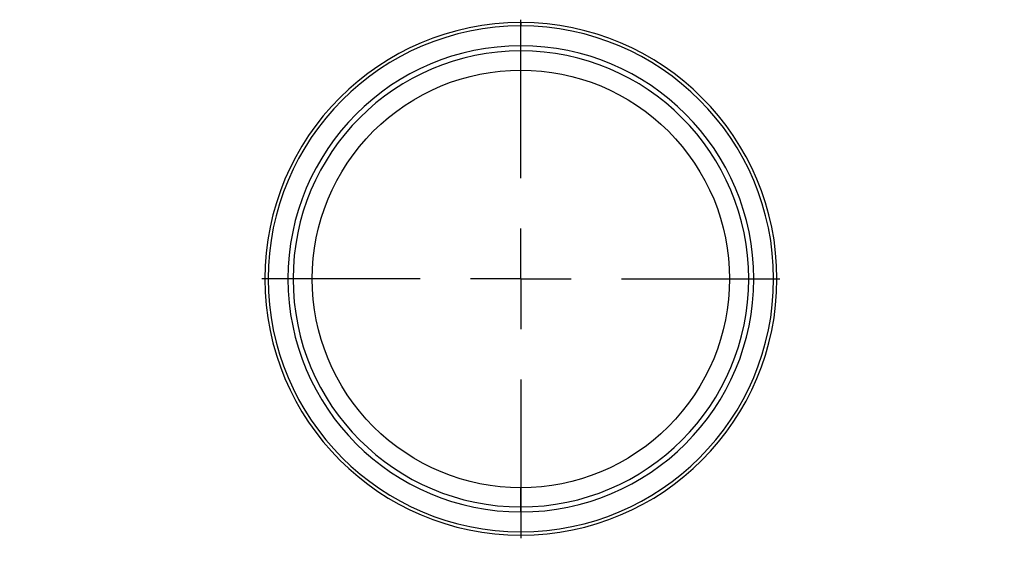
# Paper-space layout 'Web Drawing(2)' of a CAD drawing. Header units: millimetres. Extents: x 71 to 1085, y 76 to 849.
# Tile 10 of 63: x 362 to 412, y 193 to 220. Entities that reach past the tile are written whole.
import ezdxf

# ---------------------------------------------------------------- set-up
doc = ezdxf.new("R2010")
doc.units = ezdxf.units.MM
doc.linetypes.add('CENTERX2', pattern=[20.32, 12.7, -2.54, 2.54, -2.54])
doc.layers.add('CENTER', color=40, linetype='CENTERX2')
doc.layers.add('DIMENSIONS', color=140, linetype='Continuous', lineweight=25)
doc.styles.add('SLDTEXTSTYLE0', font='TXT', dxfattribs={"width": 0.75})
doc.dimstyles.new('SLDDIMSTYLE2', dxfattribs={"dimtxt": 10, "dimasz": 10, "dimexe": 0, "dimexo": 0.0625, "dimgap": 2.5, "dimtad": 0, "dimtih": 1, "dimtoh": 1, "dimdec": 1, "dimrnd": 1e-09, "dimzin": 12, "dimdsep": 46, "dimtxsty": 'SLDTEXTSTYLE0', "dimsah": 1, "dimcen": 0.09, "dimadec": 0, "dimazin": 3, "dimtfac": 1, "dimtdec": 1, "dimtofl": 0, "dimtmove": 0, "dimatfit": 3, "dimfxl": 0, "dimfrac": 2, "dimtolj": 1, "dimtzin": 12, "dimarcsym": 0})
doc.dimstyles.new('SLDDIMSTYLE3', dxfattribs={"dimtxt": 10, "dimasz": 10, "dimexe": 0, "dimexo": 0.0625, "dimgap": 2.5, "dimtad": 0, "dimtih": 1, "dimtoh": 1, "dimdec": 1, "dimrnd": 1e-09, "dimzin": 4, "dimdsep": 46, "dimtxsty": 'SLDTEXTSTYLE0', "dimsah": 1, "dimcen": 0.09, "dimadec": 0, "dimazin": 1, "dimtfac": 1, "dimtdec": 1, "dimtmove": 0, "dimatfit": 0, "dimfxl": 0, "dimfrac": 2, "dimtolj": 1, "dimtzin": 12, "dimarcsym": 0})

# ---------------------------------------------------------------- blocks, each defined once
blk = doc.blocks.new('_D_23')
at = {"layer": 'DIMENSIONS'}
for p, q in [((387.505, 192.232), (387.505, 117.271)), ((332.505, 191.382), (332.505, 117.271)), ((278.713, 121.919), (275.666, 121.919)), ((275.666, 121.919), (275.666, 106.044)), ((304.574, 121.919), (307.621, 121.919)), ((307.621, 121.919), (307.621, 106.044)), ((332.505, 120.446), (312.468, 120.446)), ((387.505, 120.446), (406.736, 120.446)), ((275.666, 106.044), (278.713, 106.044)), ((307.621, 106.044), (304.574, 106.044))]:
    blk.add_line(p, q, dxfattribs=at)
for points in [[(332.505, 120.446), (322.505, 121.985), (322.505, 118.908)], [(387.505, 120.446), (397.505, 118.908), (397.505, 121.985)]]:
    blk.add_solid(points, dxfattribs=at)
at = {"layer": 'DIMENSIONS', "char_height": 10, "attachment_point": 1, "style": 'SLDTEXTSTYLE0'}
for s, insert in [('55.0', (278.713, 136.84)), ('2.17', (278.713, 118.934))]:
    blk.add_mtext(s, dxfattribs=dict(at, insert=insert))
blk = doc.blocks.new('_D_24')
at = {"layer": 'DIMENSIONS'}
for p, q in [((456.005, 194.772), (456.005, 117.271)), ((387.505, 192.232), (387.505, 117.271)), ((482.071, 121.919), (479.024, 121.919)), ((479.024, 121.919), (479.024, 106.044)), ((507.932, 121.919), (510.979, 121.919)), ((510.979, 121.919), (510.979, 106.044)), ((387.505, 120.446), (456.005, 120.446)), ((456.005, 120.446), (474.178, 120.446)), ((479.024, 106.044), (482.071, 106.044)), ((510.979, 106.044), (507.932, 106.044))]:
    blk.add_line(p, q, dxfattribs=at)
for points in [[(387.505, 120.446), (397.505, 118.908), (397.505, 121.985)], [(456.005, 120.446), (446.005, 121.985), (446.005, 118.908)]]:
    blk.add_solid(points, dxfattribs=at)
at = {"layer": 'DIMENSIONS', "char_height": 10, "attachment_point": 1, "style": 'SLDTEXTSTYLE0'}
for s, insert in [('68.5', (482.071, 136.84)), ('2.70', (482.071, 118.934))]:
    blk.add_mtext(s, dxfattribs=dict(at, insert=insert))
blk = doc.blocks.new('SW_CENTERMARKSYMBOL_24')
at = {"layer": 'CENTER', "color": 0}
for p, q in [((0, 5.08), (0, 13.067)), ((0, 0), (0, 2.54)), ((-5.08, 0), (-13.067, 0)), ((0, 0), (-2.54, 0)), ((0, 0), (0, -2.54)), ((0, 0), (2.54, 0)), ((5.08, 0), (13.067, 0)), ((0, -5.08), (0, -13.067))]:
    blk.add_line(p, q, dxfattribs=at)

psp = doc.layouts.new('Web Drawing(2)')

# ---------------------------------------------------------------- linework, layer by layer
for p, q in [((387.505, 219.487), (387.505, 219.32)), ((387.505, 218.063), (387.505, 218.32)), ((387.505, 217.097), (387.505, 218.063)), ((387.505, 195.077), (387.505, 196.042)), ((387.505, 194.82), (387.505, 195.077)), ((387.505, 193.82), (387.505, 193.652))]:
    psp.add_line(p, q)
for radius, start, end in [(12.918, 90, 270), (12.75, 90, 270), (12.918, 270, 90), (12.75, 270, 90), (11.75, 90, 270), (11.493, 90, 270), (11.75, 270, 90), (11.493, 270, 90)]:
    psp.add_arc((387.505, 206.57), radius, start, end)
for points in [[(387.505, 196.042), (384.713, 196.042), (382.035, 197.152), (378.087, 201.1), (376.978, 203.778), (376.978, 209.362), (378.087, 212.039), (382.035, 215.988), (384.713, 217.097), (387.505, 217.097)], [(387.505, 217.097), (390.297, 217.097), (392.974, 215.988), (396.923, 212.039), (398.032, 209.362), (398.032, 203.778), (396.923, 201.1), (392.974, 197.152), (390.297, 196.042), (387.505, 196.042)]]:
    psp.add_open_spline(points, degree=3, knots=[0, 0, 0, 0, 0.25, 0.25, 0.5, 0.5, 0.75, 0.75, 1, 1, 1, 1])

# ---------------------------------------------------------------- block references
at = {"layer": 'CENTER'}
psp.add_blockref('SW_CENTERMARKSYMBOL_24', (387.505, 206.57), dxfattribs=at)

# ---------------------------------------------------------------- dimensions: what is measured, and where the dimension line sits
at = {"layer": 'DIMENSIONS'}
for base, p2, dimstyle, picture, middle in [((456.005, 120.446), (456.005, 196.042), 'SLDDIMSTYLE2', '_D_24', (495.002, 120.446)), ((332.505, 120.446), (332.505, 192.652), 'SLDDIMSTYLE3', '_D_23', (291.644, 120.446))]:
    dim = psp.add_linear_dim(base=base, p1=(387.505, 193.502), p2=p2, dimstyle=dimstyle, dxfattribs=at)
    dim.commit()
    dim.dimension.update_dxf_attribs({"geometry": picture, "text_midpoint": middle, "dimtype": 160})

doc.saveas('drawing.dxf')
